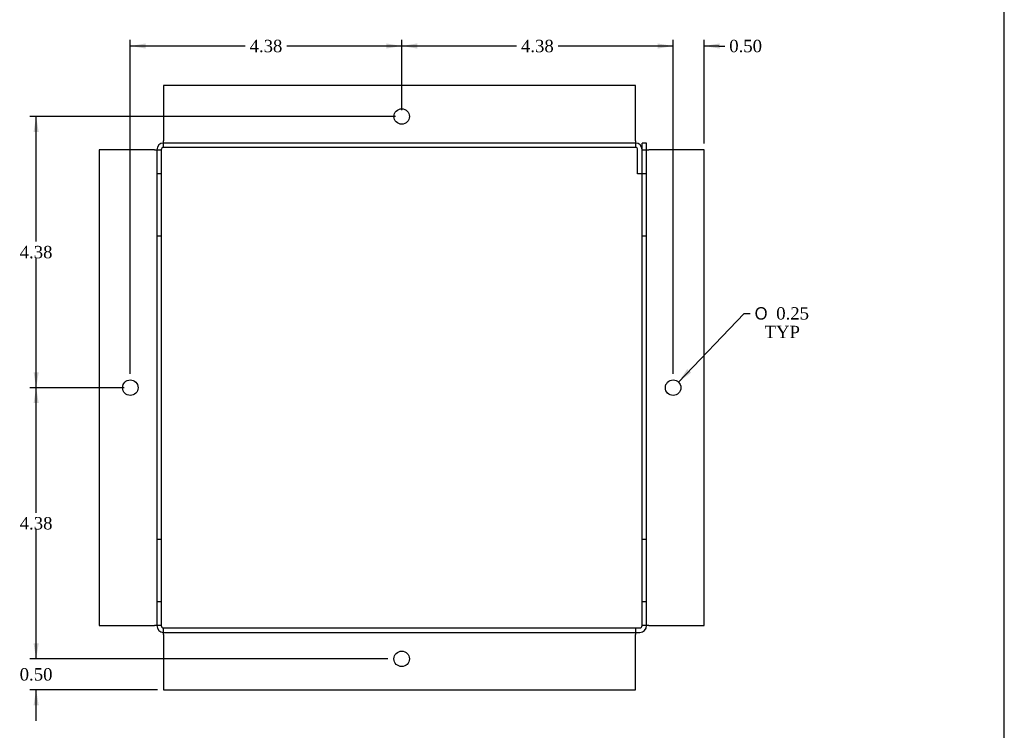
# Model space of a CAD drawing. Header units: inches. Extents: x 0.1 to 47.9, y -0.3 to 31.9.
# Tile 3 of 4: x 32 to 47.9, y 7.6 to 19.1. Entities that reach past the tile are written whole.
import ezdxf
from ezdxf.enums import TextEntityAlignment as Align
from ezdxf.lldxf.tags import DXFTag

# ---------------------------------------------------------------- set-up
doc = ezdxf.new("R2010")
doc.units = ezdxf.units.IN
doc.header["$MEASUREMENT"] = 0
doc.layers.add('COM55557-4', color=7, linetype='Continuous')
doc.layers.add('Default', color=7, linetype='Continuous')
doc.styles.add('SEACAD_Solid_Edge_ANSI1_Symbols', font='txt')
doc.styles.add('SEACAD_Times_New_Roman', font='times.ttf')
tags = doc.linetypes.add('HIDDEN2', pattern=[0.1875, 0.125, -0.0625]).pattern_tags.tags
tags[6:7] = [DXFTag(74, 4), DXFTag(75, 0), DXFTag(340, '0'), DXFTag(46, 0.0), DXFTag(50, 0.0), DXFTag(44, 0.0), DXFTag(45, 0.0)]
tags[4:5] = [DXFTag(74, 4), DXFTag(75, 0), DXFTag(340, '0'), DXFTag(46, 0.0), DXFTag(50, 0.0), DXFTag(44, 0.0), DXFTag(45, 0.0)]
doc.dimstyles.new('HAMMOND_(STH_-_42x28)', dxfattribs={"dimtxt": 0.2, "dimasz": 0.25, "dimexe": 0.1, "dimexo": 0.1, "dimgap": 0.05, "dimtad": 0, "dimtih": 1, "dimtoh": 1, "dimzin": 0, "dimdsep": 46, "dimtxsty": 'SEACAD_Times_New_Roman', "dimblk1": '_SE_FILLED', "dimblk2": '_SE_FILLED', "dimsah": 1, "dimcen": 0.1, "dimadec": 0, "dimazin": 0, "dimtfac": 0.8, "dimtofl": 0, "dimtmove": 0, "dimatfit": 3, "dimfxl": 1, "dimtolj": 1, "dimtzin": 0, "dimarcsym": 0})

# ---------------------------------------------------------------- blocks, each defined once
blk = doc.blocks.new('SE5')
at = {"layer": 'COM55557-4', "color": 7, "linetype": 'Continuous'}
for p, q in [((34.340786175, 17.987540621), (34.340786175, 17.095540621)), ((41.952777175, 17.987540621), (34.340786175, 17.987540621)), ((41.952777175, 17.095540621), (41.952777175, 17.987540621)), ((34.340786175, 16.987540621), (34.340786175, 17.095540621)), ((41.952777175, 17.095540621), (41.952777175, 16.987540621)), ((42.132786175, 17.059540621), (42.060786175, 17.059540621)), ((42.060786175, 16.951540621), (42.060786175, 17.059540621)), ((42.132786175, 16.951540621), (42.132786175, 17.059540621)), ((34.196786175, 16.951540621), (33.304786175, 16.951540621)), ((33.304786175, 16.951540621), (33.304786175, 9.267540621)), ((34.196786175, 16.951540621), (34.304786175, 16.951540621)), ((34.304786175, 16.951540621), (34.304786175, 9.267540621)), ((41.952777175, 16.987540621), (34.340786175, 16.987540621)), ((41.988777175, 16.559540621), (41.988777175, 16.951540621)), ((42.060777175, 16.559540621), (42.060777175, 16.951540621)), ((42.060786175, 9.267540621), (42.060786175, 16.951540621)), ((42.060786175, 16.951540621), (42.168786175, 16.951540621)), ((43.060786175, 16.951540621), (42.168786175, 16.951540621)), ((43.060786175, 9.267540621), (43.060786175, 16.951540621)), ((42.060777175, 16.559540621), (41.988777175, 16.559540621)), ((33.304786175, 9.267540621), (34.196786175, 9.267540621)), ((34.304786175, 9.267540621), (34.196786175, 9.267540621)), ((34.340786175, 9.231540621), (41.952777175, 9.231540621)), ((34.340786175, 9.123540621), (34.340786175, 9.231540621)), ((41.952777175, 9.231540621), (42.024786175, 9.231540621)), ((41.952777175, 9.231540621), (41.952777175, 9.123540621)), ((42.168786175, 9.267540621), (42.060786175, 9.267540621)), ((42.168786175, 9.267540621), (43.060786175, 9.267540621)), ((34.340786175, 9.123540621), (34.340786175, 8.231540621)), ((41.952777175, 9.159540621), (42.024786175, 9.159540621)), ((41.952777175, 8.231540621), (41.952777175, 9.123540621)), ((34.340786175, 8.231540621), (41.952777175, 8.231540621))]:
    blk.add_line(p, q, dxfattribs=at)
at = {"layer": 'COM55557-4', "color": 7, "linetype": 'HIDDEN2'}
for p, q in [((41.952777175, 17.059540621), (34.340786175, 17.059540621)), ((34.232786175, 16.951540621), (34.232786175, 9.267540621)), ((42.132786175, 9.267540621), (42.132786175, 16.951540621)), ((34.304786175, 16.559540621), (34.232786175, 16.559540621)), ((42.132786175, 16.559540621), (42.060786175, 16.559540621)), ((34.232786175, 15.559540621), (34.304786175, 15.559540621)), ((42.060786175, 15.559540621), (42.132786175, 15.559540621)), ((34.304786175, 10.659540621), (34.232786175, 10.659540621)), ((42.132786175, 10.659540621), (42.060786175, 10.659540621)), ((34.232786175, 9.659540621), (34.304786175, 9.659540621)), ((42.060786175, 9.659540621), (42.132786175, 9.659540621)), ((34.340786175, 9.159540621), (41.952777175, 9.159540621))]:
    blk.add_line(p, q, dxfattribs=at)
at = {"layer": 'COM55557-4', "color": 7, "linetype": 'Continuous'}
for centre in [(38.182786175, 17.487540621), (33.804786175, 13.109540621), (42.560786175, 13.109540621), (38.182786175, 8.731540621)]:
    blk.add_circle(centre, 0.125, dxfattribs=at)
for centre, radius, start, end in [((34.340786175, 16.951540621), 0.1080000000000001, 90, 180), ((41.952777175, 16.951540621), 0.1080000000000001, 0, 90), ((34.340786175, 16.951540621), 0.0359999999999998, 90, 180), ((41.952777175, 16.951540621), 0.0359999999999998, 0, 90), ((34.340786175, 9.267540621), 0.1080000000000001, 180, 270), ((34.340786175, 9.267540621), 0.0359999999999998, 180, 270), ((42.024786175, 9.267540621), 0.0359999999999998, 270, 0), ((42.024786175, 9.267540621), 0.1080000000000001, 270, 0)]:
    blk.add_arc(centre, radius, start, end, dxfattribs=at)
blk = doc.blocks.new('DMBLK6454')
at = {"layer": 'Default', "linetype": 'Continuous', "transparency": 16777216}
for points in [[(32.24405226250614, 8.981540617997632), (32.28571892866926, 8.731540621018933), (32.32738559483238, 8.981540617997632)], [(32.24405226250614, 7.981540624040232), (32.32738559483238, 7.981540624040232), (32.28571892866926, 8.231540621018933)]]:
    blk.add_hatch(color=7, dxfattribs=at).paths.add_polyline_path(points)
at = {"layer": 'Default', "color": 7, "linetype": 'Continuous', "transparency": 16777216}
for p, q in [((32.2857189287, 8.731540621), (32.2857189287, 9.231540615)), ((37.9577861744, 8.731540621), (32.185718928, 8.731540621)), ((34.2407861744, 8.231540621), (32.185718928, 8.231540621)), ((32.2857189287, 7.7315406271), (32.2857189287, 8.231540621))]:
    blk.add_line(p, q, dxfattribs=at)
at = {"layer": 'Default', "color": 7, "linetype": 'Continuous', "transparency": 16777216, "style": 'SEACAD_Times_New_Roman'}
blk.add_text('0.50', height=0.2, dxfattribs=at).set_placement((32.0203160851, 8.581540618), align=Align.TOP_LEFT)
blk = doc.blocks.new('_SE_FILLED')
at = {"color": 0}
blk.add_line((0, 0), (-1, 0), dxfattribs=at)
blk.add_solid([(0, 0), (-1, -0.1665), (-1, 0.1665), (0, 0)], dxfattribs=at)
blk = doc.blocks.new('DMBLK6455')
at = {"layer": 'Default', "linetype": 'Continuous', "transparency": 16777216}
for points in [[(32.24405205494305, 12.85954062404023), (32.32738538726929, 12.85954062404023), (32.28571872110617, 13.10954062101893)], [(32.24405205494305, 8.981540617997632), (32.28571872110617, 8.731540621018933), (32.32738538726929, 8.981540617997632)]]:
    blk.add_hatch(color=7, dxfattribs=at).paths.add_polyline_path(points)
at = {"layer": 'Default', "color": 7, "linetype": 'Continuous', "transparency": 16777216}
for p, q in [((33.7047861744, 13.109540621), (32.1857187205, 13.109540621)), ((32.2857187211, 11.0905404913), (32.2857187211, 13.109540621)), ((32.2857187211, 8.731540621), (32.2857187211, 10.8205405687)), ((37.9577861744, 8.731540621), (32.1857187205, 8.731540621))]:
    blk.add_line(p, q, dxfattribs=at)
at = {"layer": 'Default', "color": 7, "linetype": 'Continuous', "transparency": 16777216, "style": 'SEACAD_Times_New_Roman'}
blk.add_text('4.38', height=0.2, dxfattribs=at).set_placement((32.0203158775, 11.0205405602), align=Align.TOP_LEFT)
blk = doc.blocks.new('DMBLK6456')
at = {"layer": 'Default', "linetype": 'Continuous', "transparency": 16777216}
for points in [[(32.24405231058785, 17.23754062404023), (32.32738564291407, 17.23754062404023), (32.28571897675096, 17.48754062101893)], [(32.24405231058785, 13.35954061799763), (32.28571897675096, 13.10954062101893), (32.32738564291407, 13.35954061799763)]]:
    blk.add_hatch(color=7, dxfattribs=at).paths.add_polyline_path(points)
at = {"layer": 'Default', "color": 7, "linetype": 'Continuous', "transparency": 16777216}
for p, q in [((38.0827861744, 17.487540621), (32.1857189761, 17.487540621)), ((32.2857189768, 15.4685404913), (32.2857189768, 17.487540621)), ((32.2857189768, 13.109540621), (32.2857189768, 15.1985405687)), ((33.7047861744, 13.109540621), (32.1857189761, 13.109540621))]:
    blk.add_line(p, q, dxfattribs=at)
at = {"layer": 'Default', "color": 7, "linetype": 'Continuous', "transparency": 16777216, "style": 'SEACAD_Times_New_Roman'}
blk.add_text('4.38', height=0.2, dxfattribs=at).set_placement((32.0203161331, 15.3985405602), align=Align.TOP_LEFT)
blk = doc.blocks.new('DMBLK6457')
at = {"layer": 'Default', "linetype": 'Continuous', "transparency": 16777216}
for points in [[(42.31078617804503, 18.66704709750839), (42.31078617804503, 18.58371376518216), (42.56078617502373, 18.62538043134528)], [(43.31078617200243, 18.66704709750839), (43.06078617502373, 18.62538043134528), (43.31078617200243, 18.58371376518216)]]:
    blk.add_hatch(color=7, dxfattribs=at).paths.add_polyline_path(points)
at = {"layer": 'Default', "color": 7, "linetype": 'Continuous', "transparency": 16777216}
for p, q in [((42.560786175, 18.6253804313), (42.0607861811, 18.6253804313)), ((42.560786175, 13.3345406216), (42.560786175, 18.725380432)), ((43.060786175, 17.0515406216), (43.060786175, 18.725380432)), ((43.2962334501, 18.6253804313), (43.060786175, 18.6253804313)), ((43.2962334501, 18.6253804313), (43.3962334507, 18.6253804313))]:
    blk.add_line(p, q, dxfattribs=at)
at = {"layer": 'Default', "color": 7, "linetype": 'Continuous', "transparency": 16777216, "style": 'SEACAD_Times_New_Roman'}
blk.add_text('0.50', height=0.2, dxfattribs=at).set_placement((43.4662334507, 18.7253804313), align=Align.TOP_LEFT)
blk = doc.blocks.new('DMBLK6458')
at = {"layer": 'Default', "linetype": 'Continuous', "transparency": 16777216}
for points in [[(38.43278617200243, 18.66704730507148), (38.18278617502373, 18.62538063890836), (38.43278617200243, 18.58371397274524)], [(42.31078617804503, 18.66704730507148), (42.31078617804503, 18.58371397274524), (42.56078617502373, 18.62538063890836)]]:
    blk.add_hatch(color=7, dxfattribs=at).paths.add_polyline_path(points)
at = {"layer": 'Default', "color": 7, "linetype": 'Continuous', "transparency": 16777216}
for p, q in [((38.182786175, 17.5875406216), (38.182786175, 18.7253806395)), ((40.0363834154, 18.6253806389), (38.182786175, 18.6253806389)), ((42.560786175, 18.6253806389), (40.7071890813, 18.6253806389)), ((42.560786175, 13.3345406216), (42.560786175, 18.7253806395))]:
    blk.add_line(p, q, dxfattribs=at)
at = {"layer": 'Default', "color": 7, "linetype": 'Continuous', "transparency": 16777216, "style": 'SEACAD_Times_New_Roman'}
blk.add_text('4.38', height=0.2, dxfattribs=at).set_placement((40.1063833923, 18.7253806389), align=Align.TOP_LEFT)
blk = doc.blocks.new('DMBLK6459')
at = {"layer": 'Default', "linetype": 'Continuous', "transparency": 16777216}
for points in [[(34.05478617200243, 18.66704712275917), (33.80478617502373, 18.62538045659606), (34.05478617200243, 18.58371379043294)], [(37.93278617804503, 18.66704712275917), (37.93278617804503, 18.58371379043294), (38.18278617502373, 18.62538045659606)]]:
    blk.add_hatch(color=7, dxfattribs=at).paths.add_polyline_path(points)
at = {"layer": 'Default', "color": 7, "linetype": 'Continuous', "transparency": 16777216}
for p, q in [((33.804786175, 13.3345406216), (33.804786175, 18.7253804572)), ((35.6583834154, 18.6253804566), (33.804786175, 18.6253804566)), ((38.182786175, 18.6253804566), (36.3291890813, 18.6253804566)), ((38.182786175, 17.5875406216), (38.182786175, 18.7253804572))]:
    blk.add_line(p, q, dxfattribs=at)
at = {"layer": 'Default', "color": 7, "linetype": 'Continuous', "transparency": 16777216, "style": 'SEACAD_Times_New_Roman'}
blk.add_text('4.38', height=0.2, dxfattribs=at).set_placement((35.7283833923, 18.7253804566), align=Align.TOP_LEFT)
blk = doc.blocks.new('DMBLK6460')
at = {"layer": 'Default', "linetype": 'Continuous', "transparency": 16777216}
blk.add_hatch(color=7, dxfattribs=at).paths.add_polyline_path([(42.78961487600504, 13.40953817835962), (42.64710773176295, 13.19994852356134), (42.8498868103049, 13.35199047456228)])
at = {"layer": 'Default', "color": 7, "linetype": 'Continuous', "transparency": 16777216}
for p, q in [((42.6471077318, 13.1999485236), (43.7060796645, 14.309050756)), ((43.7060796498, 14.3090507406), (43.8060796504, 14.3090507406))]:
    blk.add_line(p, q, dxfattribs=at)
for s, style, p in [('O', 'SEACAD_Solid_Edge_ANSI1_Symbols', (43.8760796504, 14.4090507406)), ('0.25', 'SEACAD_Times_New_Roman', (44.2241498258, 14.4090507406)), ('TYP', 'SEACAD_Times_New_Roman', (44.03589672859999, 14.1090507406))]:
    blk.add_text(s, height=0.2, dxfattribs=dict(at, style=style)).set_placement(p, align=Align.TOP_LEFT)
blk = doc.blocks.new('BORDER')
at = {"layer": 'Default', "color": 7, "linetype": 'Continuous'}
blk.add_line((0, 0), (0, 27.86), dxfattribs=at)

msp = doc.modelspace()

# ---------------------------------------------------------------- block references
at = {"layer": 'Default', "color": 7, "xscale": 1.142, "yscale": 1.142, "zscale": 1.142}
msp.add_blockref('BORDER', (47.90315984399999, 0.0877944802), dxfattribs=at)
at = {"layer": 'Default'}
msp.add_blockref('SE5', (0, 0), dxfattribs=at)

# ---------------------------------------------------------------- dimensions: what is measured, and where the dimension line sits
at = {"layer": 'Default', "color": 7, "linetype": 'Continuous'}
for base, p1, p2, picture, middle in [((33.804786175, 18.6253804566), (38.182786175, 17.487540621), (33.804786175, 13.234540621), 'DMBLK6459', (35.9937862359, 18.6253804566)), ((38.182786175, 18.6253806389), (42.560786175, 13.234540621), (38.182786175, 17.487540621), 'DMBLK6458', (40.3717862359, 18.6253806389))]:
    dim = msp.add_linear_dim(base=base, p1=p1, p2=p2, text='\\A1;<>', dimstyle='HAMMOND_(STH_-_42x28)', dxfattribs=at)
    dim.commit()
    dim.dimension.update_dxf_attribs({"geometry": picture, "text_midpoint": middle, "dimtype": 160})
dim = msp.add_linear_dim(base=(42.560786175, 18.6253804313), p1=(43.060786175, 16.951540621), p2=(42.560786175, 13.234540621), text='\\A1;<>', dimstyle='HAMMOND_(STH_-_42x28)', override={"dimtmove": 1}, dxfattribs=at)
dim.commit()
dim.dimension.update_dxf_attribs({"geometry": 'DMBLK6457', "text_midpoint": (43.3962334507, 18.6253804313), "dimtype": 160})
for base, p1, p2, picture, middle in [((32.2857189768, 17.487540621), (33.804786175, 13.109540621), (38.182786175, 17.487540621), 'DMBLK6456', (32.2857189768, 15.2985405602)), ((32.2857187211, 13.109540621), (38.057786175, 8.731540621), (33.804786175, 13.109540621), 'DMBLK6455', (32.2857187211, 10.9205405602)), ((32.2857189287, 8.731540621), (34.340786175, 8.231540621), (38.057786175, 8.731540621), 'DMBLK6454', (32.2857189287, 8.481540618))]:
    dim = msp.add_linear_dim(base=base, p1=p1, p2=p2, angle=90, text='\\A1;<>', dimstyle='HAMMOND_(STH_-_42x28)', dxfattribs=at)
    dim.commit()
    dim.dimension.update_dxf_attribs({"geometry": picture, "text_midpoint": middle, "dimtype": 160})
dim = msp.add_diameter_dim_2p(p1=(42.4744646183, 13.0191327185), p2=(42.6471077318, 13.1999485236), text='\\A1;<>\\PTYP', dimstyle='HAMMOND_(STH_-_42x28)', dxfattribs=at)
dim.commit()
dim.dimension.update_dxf_attribs({"geometry": 'DMBLK6460', "text_midpoint": (43.8060796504, 14.3090507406), "dimtype": 163})

doc.saveas('drawing.dxf')
